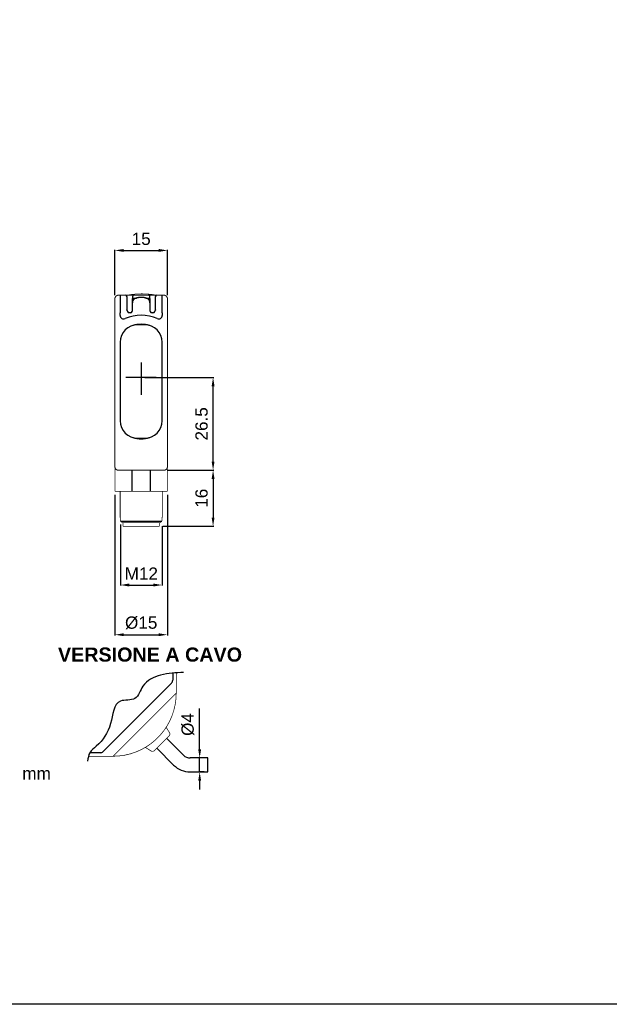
# Model space of a CAD drawing. Extents: x 1801 to 2601, y 918 to 1492.
# Tile 2 of 8: x 2025 to 2193, y 918 to 1199. Entities that reach past the tile are written whole.
import ezdxf

# ---------------------------------------------------------------- set-up
doc = ezdxf.new("R2010")
doc.units = 0
doc.header["$MEASUREMENT"] = 0
for name, pattern in [('HIDDENNEW00', [4.5, 3, -1.5]), ('PHANTOM', [29.5, 19, -1.5, 3, -1.5, 3, -1.5]), ('TRATTEGGIATA2', [0.375, 0.25, -0.125])]:
    doc.linetypes.add(name, pattern=pattern)
doc.layers.get('0').update_dxf_attribs({"linetype": 'CONTINUOUS'})
doc.layers.get('DEFPOINTS').update_dxf_attribs({"linetype": 'CONTINUOUS'})
for name, color, linetype in [('ASSI', 2, 'PHANTOM'), ('DISEGNO', 3, 'HIDDENNEW00'), ('TRATTEGGIO', 7, 'TRATTEGGIATA2')]:
    doc.layers.add(name, color=color, linetype=linetype)
doc.styles.add('QUOTE', font='ARIAL.TTF', dxfattribs={"height": 3.5})
doc.dimstyles.new('QUOTE', dxfattribs={"dimscale": 0, "dimtxt": 2.5, "dimasz": 2.5, "dimexe": 0.18, "dimexo": 1, "dimgap": 1.5, "dimtad": 1, "dimdec": 1, "dimzin": 0, "dimdsep": 46, "dimtxsty": 'QUOTE', "dimcen": 0.09, "dimadec": 0, "dimazin": 0, "dimtm": -0.1, "dimtfac": 0.5, "dimtdec": 1, "dimtmove": 0, "dimatfit": 0, "dimfxl": 0, "dimtolj": 2, "dimtzin": 0, "dimarcsym": 0})

# ---------------------------------------------------------------- blocks, each defined once
blk = doc.blocks.new('*D10')
at = {"layer": 'DEFPOINTS', "color": 0, "linetype": 'ByBlock'}
for p in [(2067.04, 1133.57), (2052.04, 1119.77), (2067.04, 1119.77)]:
    blk.add_point(p, dxfattribs=at)
at = {"layer": 'TRATTEGGIO', "color": 0, "linetype": 'ByBlock', "lineweight": -2}
for p, q in [((2052.04, 1120.77), (2052.04, 1133.75)), ((2054.54, 1133.57), (2064.54, 1133.57)), ((2067.04, 1120.77), (2067.04, 1133.75))]:
    blk.add_line(p, q, dxfattribs=at)
at = {"layer": 'TRATTEGGIO', "color": 0, "linetype": 'ByBlock'}
for points in [[(2054.54, 1133.98), (2054.54, 1133.15), (2052.04, 1133.57)], [(2064.54, 1133.98), (2064.54, 1133.15), (2067.04, 1133.57)]]:
    blk.add_solid(points, dxfattribs=at)
at = {"layer": 'TRATTEGGIO', "color": 0, "linetype": 'ByBlock', "insert": (2059.54, 1136.85), "char_height": 3.5, "attachment_point": 5, "style": 'QUOTE'}
blk.add_mtext('\\A2;15', dxfattribs=at)
blk = doc.blocks.new('*D15')
at = {"layer": 'DEFPOINTS', "color": 0, "linetype": 'ByBlock'}
for p in [(2076.24, 988.59), (2078.55, 988.59), (2078.55, 984.59)]:
    blk.add_point(p, dxfattribs=at)
at = {"layer": 'TRATTEGGIO', "color": 0, "linetype": 'ByBlock', "lineweight": -2}
for p, q in [((2076.24, 991.09), (2076.24, 1002.68)), ((2077.55, 988.59), (2076.06, 988.59)), ((2076.24, 984.59), (2076.24, 988.59)), ((2077.55, 984.59), (2076.06, 984.59)), ((2076.24, 982.09), (2076.24, 979.59))]:
    blk.add_line(p, q, dxfattribs=at)
at = {"layer": 'TRATTEGGIO', "color": 0, "linetype": 'ByBlock'}
for points in [[(2075.82, 991.09), (2076.66, 991.09), (2076.24, 988.59)], [(2075.82, 982.09), (2076.66, 982.09), (2076.24, 984.59)]]:
    blk.add_solid(points, dxfattribs=at)
at = {"layer": 'TRATTEGGIO', "color": 0, "linetype": 'ByBlock', "insert": (2072.86, 998.14), "char_height": 3.5, "attachment_point": 5, "rotation": 90, "style": 'QUOTE'}
blk.add_mtext('\\A2;%%c4', dxfattribs=at)
blk = doc.blocks.new('*D21')
at = {"layer": 'DEFPOINTS', "color": 0, "linetype": 'ByBlock'}
for p in [(2052.04, 1064.77), (2067.04, 1064.77), (2067.04, 1023.79)]:
    blk.add_point(p, dxfattribs=at)
at = {"layer": 'TRATTEGGIO', "color": 0, "linetype": 'ByBlock', "lineweight": -2}
for p, q in [((2052.04, 1063.77), (2052.04, 1023.61)), ((2067.04, 1063.77), (2067.04, 1023.61)), ((2054.54, 1023.79), (2064.54, 1023.79))]:
    blk.add_line(p, q, dxfattribs=at)
at = {"layer": 'TRATTEGGIO', "color": 0, "linetype": 'ByBlock'}
for points in [[(2054.54, 1024.21), (2054.54, 1023.38), (2052.04, 1023.79)], [(2064.54, 1024.21), (2064.54, 1023.38), (2067.04, 1023.79)]]:
    blk.add_solid(points, dxfattribs=at)
at = {"layer": 'TRATTEGGIO', "color": 0, "linetype": 'ByBlock', "insert": (2059.54, 1027.18), "char_height": 3.5, "attachment_point": 5, "style": 'QUOTE'}
blk.add_mtext('\\A2;%%c15', dxfattribs=at)
blk = doc.blocks.new('*D22')
at = {"layer": 'DEFPOINTS', "color": 0, "linetype": 'ByBlock'}
for p in [(2059.54, 1097.27), (2080.07, 1097.27), (2067.04, 1070.77)]:
    blk.add_point(p, dxfattribs=at)
at = {"layer": 'TRATTEGGIO', "color": 0, "linetype": 'ByBlock', "lineweight": -2}
for p, q in [((2060.54, 1097.27), (2080.25, 1097.27)), ((2080.07, 1073.27), (2080.07, 1094.77)), ((2068.04, 1070.77), (2080.25, 1070.77))]:
    blk.add_line(p, q, dxfattribs=at)
at = {"layer": 'TRATTEGGIO', "color": 0, "linetype": 'ByBlock'}
for points in [[(2079.66, 1094.77), (2080.49, 1094.77), (2080.07, 1097.27)], [(2079.66, 1073.27), (2080.49, 1073.27), (2080.07, 1070.77)]]:
    blk.add_solid(points, dxfattribs=at)
at = {"layer": 'TRATTEGGIO', "color": 0, "linetype": 'ByBlock', "insert": (2076.79, 1084.02), "char_height": 3.5, "attachment_point": 5, "rotation": 90, "style": 'QUOTE'}
blk.add_mtext('\\A2;26.5', dxfattribs=at)
blk = doc.blocks.new('*D23')
at = {"layer": 'DEFPOINTS', "color": 0, "linetype": 'ByBlock'}
for p in [(2053.62, 1056.27), (2065.54, 1055.77), (2065.54, 1037.99)]:
    blk.add_point(p, dxfattribs=at)
at = {"layer": 'TRATTEGGIO', "color": 0, "linetype": 'ByBlock', "lineweight": -2}
for p, q in [((2053.62, 1055.27), (2053.62, 1037.81)), ((2065.54, 1054.77), (2065.54, 1037.81)), ((2056.12, 1037.99), (2063.04, 1037.99))]:
    blk.add_line(p, q, dxfattribs=at)
at = {"layer": 'TRATTEGGIO', "color": 0, "linetype": 'ByBlock'}
for points in [[(2056.12, 1038.41), (2056.12, 1037.57), (2053.62, 1037.99)], [(2063.04, 1038.41), (2063.04, 1037.57), (2065.54, 1037.99)]]:
    blk.add_solid(points, dxfattribs=at)
at = {"layer": 'TRATTEGGIO', "color": 0, "linetype": 'ByBlock', "insert": (2059.58, 1041.25), "char_height": 3.5, "attachment_point": 5, "style": 'QUOTE'}
blk.add_mtext('\\A2;M12', dxfattribs=at)
blk = doc.blocks.new('*D24')
at = {"layer": 'DEFPOINTS', "color": 0, "linetype": 'ByBlock'}
for p in [(2066.04, 1070.77), (2064.74, 1054.77), (2080.07, 1054.77)]:
    blk.add_point(p, dxfattribs=at)
at = {"layer": 'TRATTEGGIO', "color": 0, "linetype": 'ByBlock', "lineweight": -2}
for p, q in [((2067.04, 1070.77), (2080.25, 1070.77)), ((2080.07, 1068.27), (2080.07, 1057.27)), ((2065.74, 1054.77), (2080.25, 1054.77))]:
    blk.add_line(p, q, dxfattribs=at)
at = {"layer": 'TRATTEGGIO', "color": 0, "linetype": 'ByBlock'}
for points in [[(2079.66, 1068.27), (2080.49, 1068.27), (2080.07, 1070.77)], [(2079.66, 1057.27), (2080.49, 1057.27), (2080.07, 1054.77)]]:
    blk.add_solid(points, dxfattribs=at)
at = {"layer": 'TRATTEGGIO', "color": 0, "linetype": 'ByBlock', "insert": (2076.79, 1062.77), "char_height": 3.5, "attachment_point": 5, "rotation": 90, "style": 'QUOTE'}
blk.add_mtext('\\A2;16', dxfattribs=at)

msp = doc.modelspace()

# ---------------------------------------------------------------- linework, layer by layer
at = {"color": 7, "linetype": 'Continuous'}
for p, q in [((2053.54, 1120.77), (2053.54, 1115.77)), ((2055.54, 1116.45), (2055.54, 1120.27)), ((2057.04, 1120.27), (2057.04, 1119.87)), ((2057.04, 1118.57), (2057.04, 1119.87)), ((2057.14, 1119.97), (2058.22, 1119.97)), ((2060.86, 1119.97), (2061.94, 1119.97)), ((2062.04, 1119.87), (2062.04, 1120.27)), ((2062.04, 1119.87), (2062.04, 1118.57)), ((2063.54, 1120.27), (2063.54, 1116.45)), ((2065.54, 1115.77), (2065.54, 1120.77)), ((2057.04, 1116.37), (2057.04, 1118.57)), ((2062.04, 1118.57), (2062.04, 1116.37)), ((2053.54, 1114.99), (2053.54, 1115.77)), ((2055.54, 1116.37), (2055.54, 1116.45)), ((2056.44, 1115.77), (2056.14, 1115.77)), ((2062.94, 1115.77), (2062.64, 1115.77)), ((2063.54, 1116.45), (2063.54, 1116.37)), ((2065.54, 1115.77), (2065.54, 1114.99)), ((2053.54, 1084.92), (2053.54, 1084.92)), ((2065.54, 1084.92), (2065.54, 1084.92)), ((2056.85, 1070.77), (2056.85, 1064.77)), ((2062.23, 1064.77), (2062.23, 1070.77)), ((2053.54, 1057.27), (2053.61, 1057.27)), ((2053.62, 1056.27), (2065.45, 1056.27)), ((2065.47, 1057.27), (2065.54, 1057.27))]:
    msp.add_line(p, q, dxfattribs=at)
for points, const_width in [([(2053.04, 1120.77, 0.414214), (2052.04, 1119.77)], 0.3), ([(2059.74, 1121.17, 0.046496), (2055.49, 1120.77)], 0.2), ([(2063.99, 1120.77, 0.046496), (2059.74, 1121.17)], 0.2), ([(2067.04, 1119.77, 0.414214), (2066.04, 1120.77)], 0.3), ([(2052.04, 1071.77, 0.414215), (2053.04, 1070.77)], 0.3), ([(2066.04, 1070.77, 0.414215), (2067.04, 1071.77)], 0.3), ([(2053.61, 1057.27), (2053.61, 1057.27, -0.138879), (2053.61, 1057.27, -0.083297), (2053.61, 1057.27, -0.04433), (2053.61, 1057.27, -0.02652), (2053.61, 1057.26, -0.017006), (2053.61, 1057.26, -0.011714), (2053.62, 1057.25, -0.009949), (2053.62, 1057.24, -0.009491), (2053.62, 1057.24, -0.005908), (2053.62, 1057.23, -0.001615), (2053.62, 1057.22, -0.007358), (2053.62, 1057.21, -0.011139), (2053.62, 1057.2, -0.004795), (2053.62, 1057.17, -0.002336)], 0.2), ([(2053.62, 1056.27), (2053.65, 1056.24, 0.000017), (2053.68, 1056.21, 0.000016), (2053.71, 1056.19, 0.000017), (2053.74, 1056.16, 0.000021), (2053.77, 1056.13, 0.000016), (2053.8, 1056.1, 0.000006), (2053.83, 1056.07, 0.000023), (2053.86, 1056.04, 0.00004), (2053.91, 1055.99, 0.00002), (2053.98, 1055.92, 0.000011)], 0.2), ([(2065.1, 1055.92), (2065.13, 1055.95, 0.00002), (2065.16, 1055.98, 0.000018), (2065.19, 1056.01, 0.00002), (2065.21, 1056.04, 0.000023), (2065.25, 1056.07, 0.000017), (2065.27, 1056.1, 0.000006), (2065.3, 1056.12, 0.000024), (2065.33, 1056.16, 0.000041), (2065.39, 1056.21, 0.00002), (2065.45, 1056.27, 0.00001)], 0.2), ([(2065.45, 1057.17), (2065.45, 1057.18, -0.004033), (2065.45, 1057.19, -0.004376), (2065.45, 1057.2, -0.00458), (2065.46, 1057.21, -0.004683), (2065.46, 1057.22, -0.004828), (2065.46, 1057.23, -0.004882), (2065.46, 1057.24, -0.005859), (2065.46, 1057.24, -0.008034), (2065.46, 1057.25, -0.00757), (2065.46, 1057.26, -0.002899), (2065.46, 1057.26, -0.013586), (2065.46, 1057.27, -0.045746), (2065.47, 1057.27, -0.049491), (2065.47, 1057.27, -0.039669)], 0.2)]:
    msp.add_lwpolyline(points, format="xyb", dxfattribs=dict(at, const_width=const_width))
for points, const_width in [([(2052.04, 1115.77), (2052.04, 1119.77)], 0.3), ([(2053.04, 1120.77), (2053.54, 1120.77)], 0.3), ([(2053.54, 1120.77), (2055.04, 1120.77)], 0.3), ([(2055.04, 1120.77), (2057.54, 1120.77)], 0.3), ([(2057.54, 1120.77), (2059.54, 1120.77)], 0.3), ([(2059.54, 1120.77), (2061.54, 1120.77)], 0.3), ([(2061.54, 1120.77), (2064.04, 1120.77)], 0.3), ([(2064.04, 1120.77), (2065.54, 1120.77)], 0.3), ([(2065.54, 1120.77), (2066.04, 1120.77)], 0.3), ([(2067.04, 1119.77), (2067.04, 1115.77)], 0.3), ([(2052.04, 1074.77), (2052.04, 1115.77)], 0.3), ([(2067.04, 1115.77), (2067.04, 1074.77)], 0.3), ([(2052.04, 1071.77), (2052.04, 1074.77)], 0.3), ([(2067.04, 1074.77), (2067.04, 1071.77)], 0.3), ([(2052.04, 1071.77), (2052.04, 1064.77)], 0.2), ([(2067.04, 1064.77), (2067.04, 1071.77)], 0.2), ([(2066.04, 1070.77), (2053.04, 1070.77)], 0.3), ([(2056.85, 1064.77), (2052.04, 1064.77)], 0.2), ([(2053.54, 1064.77), (2053.54, 1057.27)], 0.2), ([(2062.23, 1064.77), (2056.85, 1064.77)], 0.2), ([(2067.04, 1064.77), (2062.23, 1064.77)], 0.2), ([(2065.54, 1057.27), (2065.54, 1064.77)], 0.2), ([(2053.62, 1057.17), (2053.62, 1056.27)], 0.2), ([(2053.98, 1055.92), (2054.16, 1055.77)], 0.2), ([(2064.92, 1055.77), (2054.16, 1055.77)], 0.2), ([(2054.34, 1055.77), (2054.34, 1054.77)], 0.2), ([(2059.54, 1054.77), (2054.34, 1054.77)], 0.2), ([(2064.74, 1054.77), (2059.54, 1054.77)], 0.2), ([(2064.74, 1054.77), (2064.74, 1055.77)], 0.2), ([(2064.92, 1055.77), (2065.1, 1055.92)], 0.2), ([(2065.45, 1056.27), (2065.45, 1057.17)], 0.2)]:
    msp.add_lwpolyline(points, dxfattribs=dict(at, const_width=const_width))
for points in [[(2057.54, 1120.77), (2057.51, 1120.77, 0.016283), (2057.48, 1120.77, 0.015331), (2057.45, 1120.77, 0.015037), (2057.42, 1120.76, 0.015814), (2057.38, 1120.75, 0.016169), (2057.35, 1120.74, 0.016375), (2057.32, 1120.73, 0.016511), (2057.29, 1120.71, 0.016804), (2057.26, 1120.69, 0.016901), (2057.24, 1120.67, 0.016967), (2057.21, 1120.65, 0.017131), (2057.18, 1120.63, 0.017449), (2057.16, 1120.6, 0.017076), (2057.14, 1120.58, 0.016147), (2057.12, 1120.55, 0.017354), (2057.1, 1120.52, 0.019903), (2057.09, 1120.49, 0.015788), (2057.07, 1120.46, 0.007154), (2057.06, 1120.43, 0.020431), (2057.05, 1120.4, 0.034038), (2057.04, 1120.34, 0.017612), (2057.04, 1120.27, 0.009709)], [(2059.54, 1120.14), (2059.4, 1120.13, 0.004494), (2059.26, 1120.13, 0.004169), (2059.13, 1120.12, 0.00459), (2058.99, 1120.11, 0.005869), (2058.86, 1120.1, 0.006835), (2058.73, 1120.08, 0.007717), (2058.59, 1120.06, 0.00828), (2058.47, 1120.04, 0.008681), (2058.34, 1120.01, 0.00921), (2058.21, 1119.97, 0.009923), (2058.09, 1119.94, 0.010712), (2057.98, 1119.89, 0.01167), (2057.87, 1119.85, 0.01267), (2057.76, 1119.79, 0.0138), (2057.66, 1119.74, 0.015259), (2057.57, 1119.67, 0.017163), (2057.48, 1119.61, 0.018266), (2057.4, 1119.54, 0.018689), (2057.33, 1119.46, 0.022282), (2057.26, 1119.38, 0.028262), (2057.21, 1119.29, 0.022799), (2057.16, 1119.2, 0.010177), (2057.12, 1119.12, 0.028385), (2057.09, 1119, 0.042121), (2057.06, 1118.82, 0.019356), (2057.04, 1118.57, 0.010172)], [(2062.04, 1118.57), (2062.04, 1118.68, 0.015313), (2062.03, 1118.79, 0.015174), (2062.01, 1118.9, 0.017073), (2061.99, 1119, 0.021084), (2061.96, 1119.1, 0.022444), (2061.92, 1119.2, 0.021798), (2061.87, 1119.29, 0.021685), (2061.81, 1119.38, 0.021862), (2061.75, 1119.46, 0.021804), (2061.68, 1119.54, 0.021666), (2061.6, 1119.61, 0.020792), (2061.51, 1119.68, 0.019208), (2061.41, 1119.74, 0.017553), (2061.32, 1119.79, 0.015779), (2061.21, 1119.85, 0.014385), (2061.1, 1119.89, 0.013181), (2060.98, 1119.94, 0.011733), (2060.86, 1119.97, 0.010133), (2060.74, 1120.01, 0.009984), (2060.61, 1120.04, 0.010452), (2060.48, 1120.06, 0.007668), (2060.35, 1120.08, 0.003298), (2060.23, 1120.1, 0.009081), (2060.08, 1120.11, 0.013762), (2059.85, 1120.13, 0.006611), (2059.54, 1120.14, 0.003565)], [(2062.04, 1120.27), (2062.04, 1120.3, 0.016284), (2062.03, 1120.33, 0.015331), (2062.03, 1120.37, 0.015037), (2062.02, 1120.4, 0.015814), (2062.01, 1120.43, 0.016169), (2062, 1120.46, 0.016375), (2061.99, 1120.49, 0.01651), (2061.97, 1120.52, 0.016804), (2061.96, 1120.55, 0.0169), (2061.94, 1120.58, 0.016966), (2061.91, 1120.6, 0.017131), (2061.89, 1120.63, 0.017449), (2061.87, 1120.65, 0.017076), (2061.84, 1120.67, 0.016147), (2061.81, 1120.69, 0.017354), (2061.78, 1120.71, 0.019902), (2061.75, 1120.73, 0.015787), (2061.72, 1120.74, 0.007154), (2061.69, 1120.75, 0.02043), (2061.66, 1120.76, 0.034036), (2061.61, 1120.77, 0.017611), (2061.54, 1120.77, 0.009708)], [(2055.54, 1116.45), (2055.54, 1116.46, 0.025992), (2055.53, 1116.47, 0.025429), (2055.53, 1116.47, 0.022139), (2055.53, 1116.48, 0.016855), (2055.52, 1116.49, 0.013018), (2055.52, 1116.49, 0.010125), (2055.51, 1116.5, 0.007716), (2055.51, 1116.51, 0.004755), (2055.5, 1116.51, 0.003329), (2055.5, 1116.52, 0.004037), (2055.49, 1116.53, -0.001125), (2055.48, 1116.54, -0.009386), (2055.47, 1116.55, -0.005101), (2055.46, 1116.56, -0.002292)], [(2063.62, 1116.56), (2063.61, 1116.56, -0.006295), (2063.6, 1116.55, -0.007116), (2063.6, 1116.54, -0.006149), (2063.59, 1116.54, -0.00333), (2063.59, 1116.53, -0.001616), (2063.58, 1116.52, -0.000514), (2063.57, 1116.51, 0.001992), (2063.57, 1116.51, 0.006558), (2063.56, 1116.5, 0.005448), (2063.56, 1116.49, -0.001525), (2063.55, 1116.49, 0.014738), (2063.55, 1116.48, 0.041204), (2063.54, 1116.47, 0.024238), (2063.54, 1116.45, 0.012938)]]:
    msp.add_lwpolyline(points, format="xyb", dxfattribs=at)
for centre, radius, start, end in [((2055.04, 1120.27), 0.5, 0, 90), ((2057.14, 1119.87), 0.1, 90, 180), ((2061.94, 1119.87), 0.1, 0, 90), ((2064.04, 1120.27), 0.5, 90, 180), ((2054.54, 1114.99), 1, 180, 294.4073), ((2059.54, 1103.97), 11.1, 65.5927, 114.4073), ((2056.14, 1116.37), 0.6, 180, 238.9957), ((2056.14, 1116.37), 0.6, 238.9957, 270), ((2056.44, 1116.37), 0.6, 270, 301.0051), ((2056.44, 1116.37), 0.6, 301.0051, 0), ((2062.64, 1116.37), 0.6, 180, 238.9949), ((2062.64, 1116.37), 0.6, 238.9949, 270), ((2062.94, 1116.37), 0.6, 270, 301.0043), ((2062.94, 1116.37), 0.6, 301.0043, 0), ((2064.54, 1114.99), 1, 245.5927, 0)]:
    msp.add_arc(centre, radius, start, end, dxfattribs=at)
at = {"layer": 'ASSI', "color": 7, "linetype": 'Continuous'}
for p, q in [((2059.54, 1101.54), (2059.54, 1092.32)), ((2063.8, 1097.27), (2055.19, 1097.27))]:
    msp.add_line(p, q, dxfattribs=at)
at = {"layer": 'DISEGNO', "color": 7, "linetype": 'Continuous'}
for p, q in [((2060.54, 1112.33), (2058.54, 1112.33)), ((2053.54, 1107.33), (2053.54, 1084.92)), ((2065.54, 1084.92), (2065.54, 1107.33)), ((2053.54, 1084.92), (2053.54, 1084.92)), ((2065.54, 1084.92), (2065.54, 1084.92)), ((2058.54, 1079.92), (2060.54, 1079.92)), ((2068.54, 1012.83), (2068.54, 1010.82)), ((2068.19, 1009.97), (2048.65, 990.43)), ((2071.64, 989.39), (2066.83, 994.19)), ((2047.8, 990.08), (2044.88, 990.08)), ((2044.88, 990.08), (2044.88, 990.08)), ((2048.65, 990.43), (2048.65, 990.43)), ((2064, 991.37), (2068.81, 986.56)), ((2078.55, 988.59), (2073.55, 988.59)), ((2078.55, 986.59), (2078.55, 988.59)), ((2073.55, 984.59), (2078.55, 984.59)), ((2078.55, 984.59), (2078.55, 986.59))]:
    msp.add_line(p, q, dxfattribs=at)
at = {"layer": 'DISEGNO', "color": 7, "linetype": 'Continuous', "const_width": 0.2}
for points in [[(2069.54, 1012.91), (2069.54, 1007.08)], [(2068.51, 1006.05), (2069.54, 1007.08)], [(2068.51, 1006.05), (2052.57, 990.11)], [(2067.61, 995.86), (2066.67, 997.33)], [(2067.5, 994.86), (2063.33, 990.7)], [(2051.54, 989.08), (2052.57, 990.11)], [(2060.74, 991.61), (2062.34, 990.59)], [(2051.54, 989.08), (2044.49, 989.08)]]:
    msp.add_lwpolyline(points, dxfattribs=at)
for points in [[(2051.54, 989.08, 0.414214), (2069.54, 1007.08)], [(2067.5, 994.86, 0.351665), (2067.61, 995.86)], [(2062.34, 990.59), (2062.38, 990.57, 0.014027), (2062.41, 990.55, 0.013419), (2062.45, 990.53, 0.013222), (2062.49, 990.51, 0.013726), (2062.54, 990.5, 0.013959), (2062.58, 990.49, 0.014082), (2062.62, 990.48, 0.014168), (2062.67, 990.47, 0.014358), (2062.72, 990.47, 0.01441), (2062.76, 990.46, 0.014426), (2062.81, 990.47, 0.01456), (2062.86, 990.47, 0.014835), (2062.9, 990.48, 0.014493), (2062.95, 990.48, 0.013666), (2062.99, 990.5, 0.014782), (2063.04, 990.51, 0.01712), (2063.08, 990.53, 0.013437), (2063.12, 990.55, 0.005744), (2063.16, 990.56, 0.017767), (2063.2, 990.59, 0.029877), (2063.26, 990.64, 0.015237), (2063.33, 990.7, 0.00831)]]:
    msp.add_lwpolyline(points, format="xyb", dxfattribs=at)
at = {"layer": 'DISEGNO', "color": 7, "linetype": 'Continuous'}
for centre, radius, start, end in [((2058.54, 1107.33), 5, 90, 180), ((2059.54, 1103.97), 8.5, 73.3985, 106.6015), ((2060.54, 1107.33), 5, 0, 90), ((2058.54, 1084.92), 5, 180, 270), ((2060.54, 1084.92), 5, 270, 0), ((2059.54, 1088.27), 8.5, 253.3985, 286.6015), ((2067.34, 1010.82), 1.2, 315, 0), ((2047.8, 991.28), 1.2, 270, 314.9978), ((2073.55, 991.3), 2.71, 225, 270), ((2073.55, 991.3), 6.71, 225, 270)]:
    msp.add_arc(centre, radius, start, end, dxfattribs=at)
at = {"layer": 'TRATTEGGIO', "color": 0, "linetype": 'ByBlock'}
msp.add_lwpolyline([(1801.23, 1205.22), (2201.23, 1205.22), (2201.23, 918.22), (1801.23, 918.22)], close=True, dxfattribs=at)
msp.add_spline([(2071.64, 1013.04), (2065.1, 1012.25), (2060.02, 1009.09), (2057.77, 1005.6), (2053.6, 1004.81), (2050.78, 998.39), (2046.72, 991.96), (2044.88, 990.08), (2044.24, 987.68)], degree=3, dxfattribs=at)

# ---------------------------------------------------------------- texts
at = {"color": 7, "linetype": 'Continuous', "attachment_point": 4}
for s, insert, char_height in [('\\fArial|b1|i0|c0|p34;VERSIONE A CAVO', (2035.77, 1018.09), 4.032), ('{\\fArial|b0|i0|c0|p34;mm}', (2025.58, 984.17), 3.51)]:
    msp.add_mtext(s, dxfattribs=dict(at, insert=insert, char_height=char_height))

# ---------------------------------------------------------------- dimensions: what is measured, and where the dimension line sits
at = {"layer": 'TRATTEGGIO', "color": 0, "linetype": 'ByBlock'}
for base, p1, p2, text, picture, middle in [((2067.04, 1133.57), (2052.04, 1119.77), (2067.04, 1119.77), '15', '*D10', (2059.54, 1136.85)), ((2067.04, 1023.79), (2052.04, 1064.77), (2067.04, 1064.77), '%%c15', '*D21', (2059.54, 1027.18)), ((2065.54, 1037.99), (2053.62, 1056.27), (2065.54, 1055.77), 'M12', '*D23', (2059.58, 1041.25))]:
    dim = msp.add_linear_dim(base=base, p1=p1, p2=p2, text=text, dimstyle='QUOTE', override={"dimscale": 1}, dxfattribs=at)
    dim.commit()
    dim.dimension.update_dxf_attribs({"geometry": picture, "text_midpoint": middle})
dim = msp.add_linear_dim(base=(2080.07, 1097.27), p1=(2067.04, 1070.77), p2=(2059.54, 1097.27), angle=90, dimstyle='QUOTE', override={"dimscale": 1}, dxfattribs=at)
dim.commit()
dim.dimension.update_dxf_attribs({"geometry": '*D22', "text_midpoint": (2076.79, 1084.02)})
for base, p1, p2, text, picture, middle in [((2080.07, 1054.77), (2066.04, 1070.77), (2064.74, 1054.77), '16', '*D24', (2076.79, 1062.77)), ((2076.24, 988.59), (2078.55, 984.59), (2078.55, 988.59), '%%c4', '*D15', (2072.86, 998.14))]:
    dim = msp.add_linear_dim(base=base, p1=p1, p2=p2, angle=90, text=text, dimstyle='QUOTE', override={"dimscale": 1}, dxfattribs=at)
    dim.commit()
    dim.dimension.update_dxf_attribs({"geometry": picture, "text_midpoint": middle})

doc.saveas('drawing.dxf')
